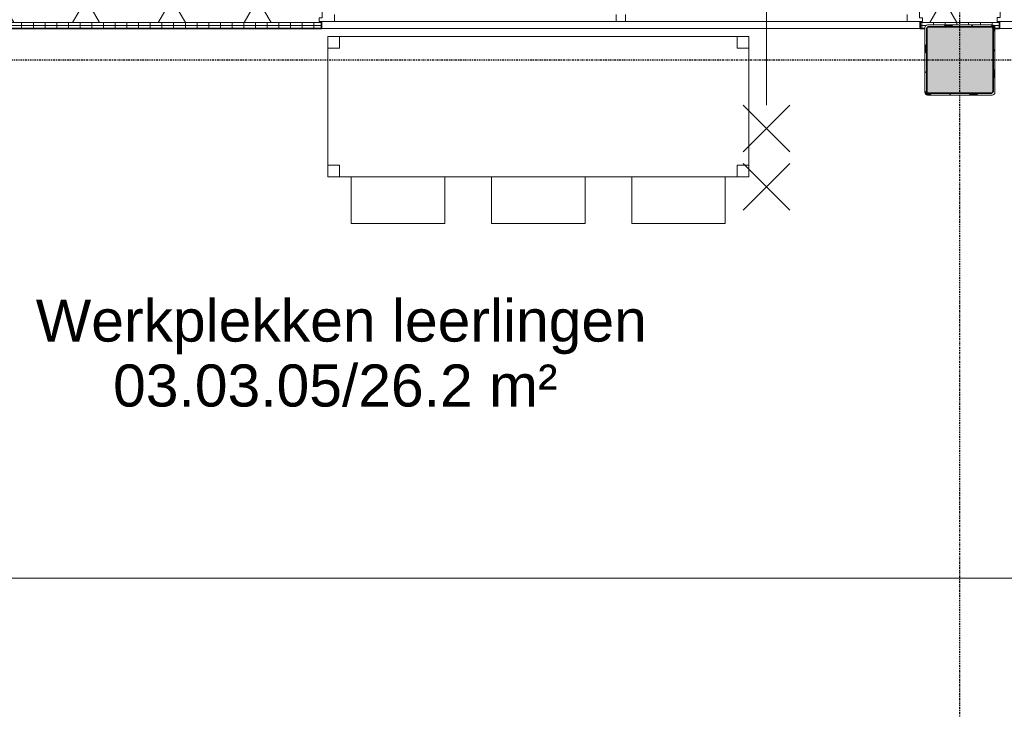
# Model space of a CAD drawing. Header units: millimetres. Extents: x -80560 to 110805, y -11020 to 52719.
# Tile 65 of 145: x 52474 to 56685, y 19822 to 22772. Entities that reach past the tile are written whole.
import ezdxf

# ---------------------------------------------------------------- set-up
doc = ezdxf.new("R2010")
doc.units = ezdxf.units.MM
for name, pattern in [('CENTER2', [20, 8, -4, 4, -4]), ('DASHED2', [6, 4, -2]), ('DASHED2-1', [3, 2, -1])]:
    doc.linetypes.add(name, pattern=pattern)
for name, color, linetype, lineweight in [('A-ANNO-NOTE', 131, 'Continuous', 18), ('A-AREA', 32, 'DASHED2', 18), ('A-AREA-IDEN', 2, 'Continuous', 9), ('A-GLAZ', 151, 'Continuous', 18), ('A-WALL', 113, 'Continuous', 35), ('A-WALL-PATT', 111, 'Continuous', 35), ('I-FURN', 30, 'Continuous', 18), ('I-WALL', 2, 'Continuous', 18), ('S-COLS', 52, 'Continuous', 18), ('S-GRID', 1, 'Continuous', 9)]:
    doc.layers.add(name, color=color, linetype=linetype, lineweight=lineweight)
doc.styles.add('Arial', font='arial.ttf', dxfattribs={"height": 180})
pattern_1 = [(90, (60182.32, 22735), (-50, -1e-13), [])]

# ---------------------------------------------------------------- blocks, each defined once
blk = doc.blocks.new('NLRS_28_SCO_UN_staalkolom koker betongevuld_gen_CGA - kolom A-1162601-DO_03 derde verdieping')
at = {"layer": 'S-COLS', "lineweight": 5}
h = blk.add_hatch(dxfattribs=at)
h.set_pattern_fill('FP_149', color=256, style=0, pattern_type=2)
h.set_pattern_definition([(45, (-31600, -22600), (-99.99975, 99.99975), []), (45, (-31515, -22600), (-99.99975, 99.99975), []), (45, (-31510, -22600), (-99.99975, 99.99975), []), (45, (-31505, -22600), (-99.99975, 99.99975), []), (45, (-31500, -22600), (-99.99975, 99.99975), []), (45, (-31495, -22600), (-99.99975, 99.99975), []), (45, (-31490, -22600), (-99.99975, 99.99975), []), (45, (-31485, -22600), (-99.99975, 99.99975), [])])
h.paths.add_polyline_path([(138, -150), (146.5, -146.5), (150, -138), (150, 138), (146.5, 146.5), (138, 150), (-138, 150), (-146.5, 146.5), (-150, 138), (-150, -138), (-146.5, -146.5), (-138, -150), (71.3, -150)], flags=0)
h.paths.add_polyline_path([(134, -142), (-134, -142), (-139.7, -139.7), (-142, -134), (-142, 134), (-139.7, 139.7), (-134, 142), (134, 142), (139.7, 139.7), (142, 134), (142, -134), (139.7, -139.7)], flags=0)
at = {"layer": 'S-COLS', "lineweight": 9}
blk.add_hatch(color=256, dxfattribs=at).paths.add_polyline_path([(71.3, -142), (134, -142), (139.7, -139.7), (142, -134), (142, 134), (139.7, 139.7), (134, 142), (-134, 142), (-139.7, 139.7), (-142, 134), (-142, -134), (-139.7, -139.7), (-134, -142)], flags=0)
at = {"layer": 'S-COLS'}
for p, q in [((-150, 138), (-150, -138)), ((-142, -134), (-142, 134)), ((138, 150), (-138, 150)), ((-134, 142), (134, 142)), ((142, 134), (142, -134)), ((150, -138), (150, 138)), ((-138, -150), (138, -150)), ((134, -142), (-134, -142))]:
    blk.add_line(p, q, dxfattribs=at)
at = {"layer": 'S-COLS', "lineweight": 35}
for p, q in [((-142, 134), (-142, -134)), ((134, 142), (-134, 142)), ((142, -134), (142, 134)), ((-134, -142), (134, -142))]:
    blk.add_line(p, q, dxfattribs=at)
at = {"layer": 'S-COLS'}
for centre, radius, start, end in [((-138, 138), 12, 90, 180), ((-134, 134), 8, 90, 180), ((134, 134), 8, 0, 90), ((138, 138), 12, 0, 90), ((-138, -138), 12, 180, 270), ((-134, -134), 8, 180, 270), ((134, -134), 8, 270, 0), ((138, -138), 12, 270, 360)]:
    blk.add_arc(centre, radius, start, end, dxfattribs=at)
at = {"layer": 'S-COLS', "lineweight": 35}
for centre, start, end in [((-134, 134), 90, 180), ((134, 134), 360, 90), ((-134, -134), 180, 270), ((134, -134), 270, 360)]:
    blk.add_arc(centre, 8, start, end, dxfattribs=at)
blk = doc.blocks.new('19112_SW_LeonardoCollege_R2020_rvt-1-DO_03 derde verdieping')
at = {"color": 250, "lineweight": 9}
blk.add_blockref('NLRS_28_SCO_UN_staalkolom koker betongevuld_gen_CGA - kolom A-1162601-DO_03 derde verdieping', (31600, 22600), dxfattribs=at)
blk = doc.blocks.new('70_EHA_GEN_Aula tables - 70_EHA_GEN_workplaces tables-30219671-DO_03 derde verdieping')
at = {"layer": 'I-FURN'}
for p, q in [((-850, 300), (-900, 300)), ((-900, 300), (-900, 250)), ((-900, 250), (-900, 300)), ((-900, 300), (-850, 300)), ((900, 300), (-900, 300)), ((-900, 300), (-900, -300)), ((-900, -300), (-900, 300)), ((-900, 300), (900, 300)), ((-850, 250), (-850, 300)), ((-850, 300), (-850, 250)), ((900, 300), (850, 300)), ((850, 300), (850, 250)), ((850, 250), (850, 300)), ((850, 300), (900, 300)), ((900, 250), (900, 300)), ((900, 300), (900, 250)), ((900, -300), (900, 300)), ((900, 300), (900, -300)), ((-900, 250), (-850, 250)), ((-850, 250), (-900, 250)), ((850, 250), (900, 250)), ((900, 250), (850, 250)), ((-850, -250), (-900, -250)), ((-900, -250), (-900, -300)), ((-900, -300), (-900, -250)), ((-900, -250), (-850, -250)), ((-850, -300), (-850, -250)), ((-850, -250), (-850, -300)), ((900, -250), (850, -250)), ((850, -250), (850, -300)), ((850, -300), (850, -250)), ((850, -250), (900, -250)), ((900, -300), (900, -250)), ((900, -250), (900, -300)), ((-900, -300), (-850, -300)), ((-850, -300), (-900, -300)), ((-900, -300), (900, -300)), ((900, -300), (-900, -300)), ((-800, -300), (-800, -500)), ((-400, -500), (-400, -300)), ((-200, -300), (-200, -500)), ((200, -500), (200, -300)), ((400, -500), (400, -300)), ((800, -300), (800, -500)), ((850, -300), (900, -300)), ((900, -300), (850, -300)), ((-800, -500), (-400, -500)), ((-200, -500), (200, -500)), ((800, -500), (400, -500))]:
    blk.add_line(p, q, dxfattribs=at)
blk = doc.blocks.new('32_n3o_raam_h1xb4 - 90x139_25_M_1740x5080-33466108-DO_03 derde verdieping')
at = {"layer": 'A-GLAZ'}
for p, q in [((-2540, 45), (-2540, 28)), ((-2475, 45), (-2540, 45)), ((-2475, 15), (-2475, 45)), ((-2475, 45), (-1268, 45)), ((-1228, 45), (-1268, 45)), ((-1268, 45), (-1268, 15)), ((-1228, 15), (-1228, 45)), ((-1228, 45), (-20, 45)), ((20, 45), (-20, 45)), ((-20, 45), (-20, 15)), ((20, 15), (20, 45)), ((20, 45), (1228, 45)), ((1268, 45), (1228, 45)), ((1228, 45), (1228, 15)), ((1268, 15), (1268, 45)), ((1268, 45), (2475, 45)), ((2540, 45), (2475, 45)), ((2475, 45), (2475, 15)), ((2540, 28), (2540, 45)), ((-2540, 28), (-2528, 28)), ((-2528, 28), (-2528, -94)), ((2528, -94), (2528, 28)), ((2528, 28), (2540, 28)), ((-2450, -94), (-2450, -9)), ((-1293, -9), (-1293, -94)), ((-1203, -94), (-1203, -9)), ((-45, -9), (-45, -94)), ((45, -94), (45, -9)), ((1203, -9), (1203, -94)), ((1293, -94), (1293, -9)), ((2450, -9), (2450, -94)), ((-2528, -94), (-2450, -94)), ((-1293, -94), (-2450, -94)), ((-1293, -94), (-1203, -94)), ((-45, -94), (-1203, -94)), ((-45, -94), (45, -94)), ((1203, -94), (45, -94)), ((1203, -94), (1293, -94)), ((2450, -94), (1293, -94)), ((2450, -94), (2528, -94))]:
    blk.add_line(p, q, dxfattribs=at)
blk = doc.blocks.new('32_n3o_raam_h1xb2 - 90x139_25_M_1740x2580_60-33466107-DO_03 derde verdieping')
at = {"layer": 'A-GLAZ'}
for p, q in [((-1290, 45), (-1290, 30)), ((-1225, 45), (-1290, 45)), ((-1225, 15), (-1225, 45)), ((-1225, 45), (-20, 45)), ((20, 45), (-20, 45)), ((-20, 45), (-20, 15)), ((20, 15), (20, 45)), ((20, 45), (1225, 45)), ((1290, 45), (1225, 45)), ((1225, 45), (1225, 15)), ((1290, 30), (1290, 45)), ((-1290, 30), (-1278, 30)), ((-1278, 30), (-1278, -94)), ((1278, -94), (1278, 30)), ((1278, 30), (1290, 30)), ((-1200, -94), (-1200, -9)), ((-45, -9), (-45, -94)), ((45, -94), (45, -9)), ((1200, -9), (1200, -94)), ((-1278, -94), (-1200, -94)), ((-45, -94), (-1200, -94)), ((-45, -94), (45, -94)), ((1200, -94), (45, -94)), ((1200, -94), (1278, -94))]:
    blk.add_line(p, q, dxfattribs=at)

msp = doc.modelspace()

# ---------------------------------------------------------------- hatches: boundary and pattern name
at = {"layer": 'A-WALL-PATT', "lineweight": 18}
h = msp.add_hatch(dxfattribs=at)
h.set_pattern_fill('FP_2', color=256, style=0, pattern_type=2)
h.set_pattern_definition([(60, (24894.82, 0), (-274.963, 158.75), []), (120, (24894.82, 0), (-274.963, -158.75), [])])
h.paths.add_polyline_path([(68959.8, 22760), (68959.8, 22860), (67124.8, 22860), (67124.8, 22782), (67134.8, 22782), (67134.8, 22765), (67124.8, 22765), (67124.8, 22760), (68900.4, 22760)], flags=0)
h.paths.add_polyline_path([(62054.8, 22760), (62064.8, 22760), (62064.8, 22765), (62054.8, 22765), (62054.8, 22782), (62064.8, 22782), (62064.8, 22860), (61724.8, 22860), (61724.8, 22782), (61734.8, 22782), (61734.8, 22765), (61724.8, 22765), (61724.8, 22760), (61852.3, 22760)], flags=0)
h.paths.add_polyline_path([(56324.8, 22760), (56664.8, 22760), (56664.8, 22765), (56654.8, 22765), (56654.8, 22782), (56664.8, 22782), (56664.8, 22860), (56324.8, 22860), (56324.8, 22780), (56334.8, 22780), (56334.8, 22765), (56324.8, 22765)], flags=0)
h.paths.add_polyline_path([(53042.1, 22760), (53764.8, 22760), (53764.8, 22765), (53754.8, 22765), (53754.8, 22780), (53764.8, 22780), (53764.8, 22860), (51354.8, 22860), (51354.8, 22760), (52454.8, 22760)], flags=0)
h = msp.add_hatch(dxfattribs=at)
h.set_pattern_fill('FP_44', color=256, angle=90, style=0, pattern_type=2)
h.set_pattern_definition(pattern_1)
h.paths.add_polyline_path([(68984.8, 22735), (68984.8, 22747.5), (68493.8, 22747.5), (68493.8, 22735), (68900.4, 22735)], flags=0)
h.paths.add_polyline_path([(68406.3, 22735), (68418.8, 22735), (68418.8, 22747.5), (67441.3, 22746.5), (67444.8, 22735), (68313, 22735)], flags=0)
h.paths.add_polyline_path([(67138.3, 22735), (67144.8, 22735), (67145.5, 22739.7), (67148.3, 22746.5), (67148.3, 22747.5), (67124.8, 22747.5), (67124.8, 22735)], flags=0)
h.paths.add_polyline_path([(62064.8, 22735), (62064.8, 22747.5), (61724.8, 22747.5), (61724.8, 22735), (61852.3, 22735)], flags=0)
h.paths.add_polyline_path([(56326.1, 22735), (56344.8, 22735.7), (56345.5, 22739.7), (56348.3, 22746.5), (56348.3, 22747.5), (56324.8, 22747.5), (56324.8, 22735)], flags=0)
h.paths.add_polyline_path([(56664.8, 22735), (56664.8, 22747.5), (56641.3, 22746.5), (56644.8, 22735), (56663.5, 22735)], flags=0)
h.paths.add_polyline_path([(53042.1, 22735), (53764.8, 22735), (53764.8, 22747.5), (51242.3, 22746.5), (51242.3, 22744), (51244.8, 22735), (52454.8, 22735)], flags=0)
h = msp.add_hatch(dxfattribs=at)
h.set_pattern_fill('FP_44', color=256, angle=90, style=0, pattern_type=2)
h.set_pattern_definition(pattern_1)
h.paths.add_polyline_path([(68493.8, 22747.5), (68972.3, 22747.5), (68972.3, 22760), (68493.8, 22760), (68493.8, 22753)], flags=0)
h.paths.add_polyline_path([(68443.8, 22747.5), (68443.8, 22760), (67124.8, 22760), (67124.8, 22747.5), (67150.8, 22747.5), (67156.8, 22750), (67434.5, 22749.3), (67441.3, 22747.5), (68431.3, 22747.5)], flags=0)
h.paths.add_polyline_path([(62064.8, 22747.5), (62064.8, 22760), (61724.8, 22760), (61724.8, 22747.5), (61852.3, 22747.5)], flags=0)
h.paths.add_polyline_path([(56638.9, 22747.5), (56664.8, 22747.5), (56664.8, 22760), (56324.8, 22760), (56324.8, 22747.5), (56350.8, 22747.5), (56356.8, 22750), (56634.5, 22749.3), (56636.3, 22748.5)], flags=0)
h.paths.add_polyline_path([(53042.1, 22747.5), (53764.8, 22747.5), (53764.8, 22760), (51254.8, 22760), (51254.8, 22747.5), (52454.8, 22747.5)], flags=0)

# ---------------------------------------------------------------- linework, layer by layer
at = {"layer": 'A-ANNO-NOTE', "lineweight": 9}
for p, q in [((55667.3, 23207), (55667.3, 22407)), ((55767.3, 22207), (55567.3, 22407)), ((55567.3, 22207), (55767.3, 22407)), ((55767.3, 21957), (55567.3, 22157)), ((55567.3, 21957), (55767.3, 22157))]:
    msp.add_line(p, q, dxfattribs=at)
at = {"layer": 'A-AREA', "linetype": 'DASHED2-1'}
msp.add_line((61825.3, 20383), (49844.3, 20383), dxfattribs=at)
at = {"layer": 'A-WALL', "lineweight": 18}
for p, q in [((51242.3, 22747.5), (53764.8, 22747.5)), ((51254.8, 22760), (53764.8, 22760)), ((56324.8, 22760), (56664.8, 22760)), ((56324.8, 22747.5), (56350.8, 22747.5)), ((56638.9, 22747.5), (56664.8, 22747.5))]:
    msp.add_line(p, q, dxfattribs=at)
at = {"layer": 'I-WALL', "lineweight": 35}
for p, q in [((53764.8, 22735), (53764.8, 22765)), ((56324.8, 22765), (56324.8, 22735)), ((56664.8, 22735), (56664.8, 22765)), ((51244.8, 22735), (53764.8, 22735)), ((56324.8, 22735), (56344.8, 22735)), ((56644.8, 22735), (56664.8, 22735))]:
    msp.add_line(p, q, dxfattribs=at)
at = {"layer": 'I-WALL'}
for p, q in [((56324.8, 22735), (53764.8, 22735)), ((61724.8, 22735), (56664.8, 22735))]:
    msp.add_line(p, q, dxfattribs=at)
at = {"layer": 'S-GRID', "linetype": 'CENTER2', "lineweight": 25}
for p, q in [((56494.8, 4383.3), (56494.8, 52119.1)), ((110204.9, 22600), (29945.3, 22600))]:
    msp.add_line(p, q, dxfattribs=at)

# ---------------------------------------------------------------- block references
at = {"color": 250, "lineweight": 5}
msp.add_blockref('19112_SW_LeonardoCollege_R2020_rvt-1-DO_03 derde verdieping', (24894.8, 0), dxfattribs=at)
at = {"layer": 'A-GLAZ', "rotation": 180}
for name, p in [('32_n3o_raam_h1xb2 - 90x139_25_M_1740x2580_60-33466107-DO_03 derde verdieping', (55044.8, 22810)), ('32_n3o_raam_h1xb4 - 90x139_25_M_1740x5080-33466108-DO_03 derde verdieping', (59194.8, 22810))]:
    msp.add_blockref(name, p, dxfattribs=at)
at = {"layer": 'I-FURN'}
msp.add_blockref('70_EHA_GEN_Aula tables - 70_EHA_GEN_workplaces tables-30219671-DO_03 derde verdieping', (54691.7, 22400), dxfattribs=at)

# ---------------------------------------------------------------- texts
at = {"layer": 'A-AREA-IDEN', "char_height": 180, "attachment_point": 1, "style": 'Arial'}
for s, insert, width in [('Werkplekken leerlingen', (52542.7, 21575.3), 3062.446), ('03.03.05/26.2 m²', (52873.4, 21297.5), 2260.759)]:
    msp.add_mtext(s, dxfattribs=dict(at, insert=insert, width=width))

doc.saveas('drawing.dxf')
